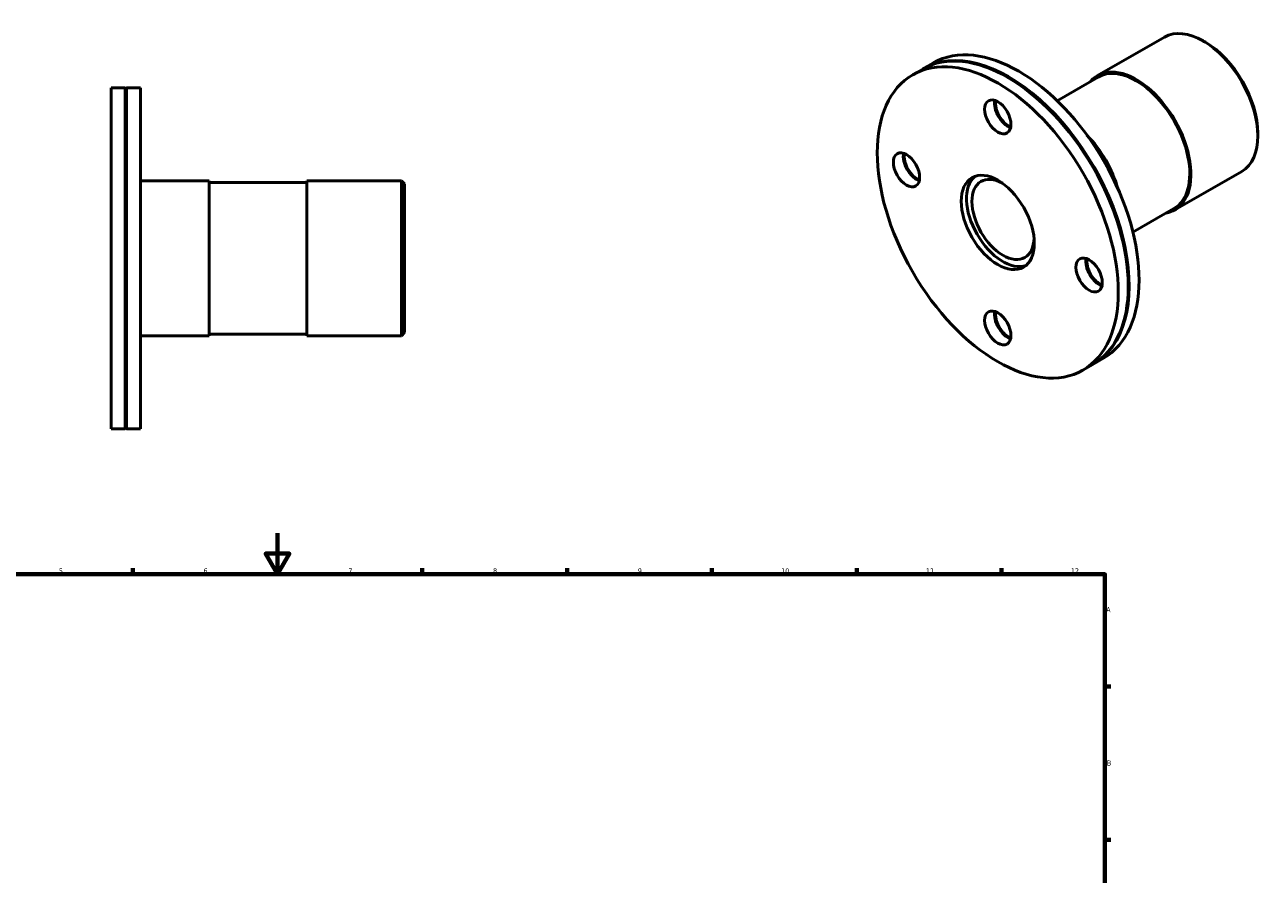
# Model space of a CAD drawing. Header units: millimetres. Extents: x -78 to 899, y -98 to 840.
# Tile 4 of 4: x 298 to 898, y 429 to 840. Entities that reach past the tile are written whole.
import ezdxf

# ---------------------------------------------------------------- set-up
doc = ezdxf.new("R2010")
doc.units = ezdxf.units.MM
doc.layers.add('Border (ISO)', color=7, linetype='Continuous', lineweight=70)
doc.layers.add('Visible (ISO)', color=7, linetype='Continuous', lineweight=50)
doc.styles.add('Note Text (ISO)', font='tahoma.ttf')

# ---------------------------------------------------------------- blocks, each defined once
blk = doc.blocks.new('Borders Default Border')
at = {"layer": 'Border (ISO)'}
for p, q in [((350.42, 574), (350.42, 576.9)), ((490.58, 574), (490.58, 576.9)), ((560.67, 574), (560.67, 576.9)), ((630.75, 574), (630.75, 576.9)), ((700.83, 574), (700.83, 576.9)), ((770.92, 574), (770.92, 576.9)), ((821, 519.75), (823.9, 519.75)), ((821, 445.5), (823.9, 445.5))]:
    blk.add_line(p, q, dxfattribs=at)
at = {"layer": 'Border (ISO)', "flags": 128}
for points in [[(420.5, 594), (420.5, 574), (414.73, 584), (426.27, 584), (420.5, 574)], [(20, 20), (20, 574), (821, 574), (821, 20), (20, 20)]]:
    blk.add_lwpolyline(points, dxfattribs=at)
at = {"layer": 'Border (ISO)', "color": 232, "true_color": 0xca0064, "char_height": 2.5, "attachment_point": 7, "style": 'Note Text (ISO)'}
for s, insert in [('5', (314.64, 574.35)), ('6', (384.66, 574.35)), ('7', (454.77, 574.4)), ('8', (524.81, 574.34)), ('9', (594.88, 574.35)), ('10', (664.29, 574.35)), ('11', (734.37, 574.4)), ('12', (804.46, 574.4)), ('A', (821.59, 555.62)), ('B', (821.89, 481.37))]:
    blk.add_mtext(s, dxfattribs=dict(at, insert=insert))

msp = doc.modelspace()

# ---------------------------------------------------------------- linework, layer by layer
at = {"layer": 'Visible (ISO)'}
for p, q in [((817.343, 815.4), (849.752, 834.063)), ((869.624, 831.552), (868.568, 832.165)), ((733.179, 818.862), (737.988, 821.631)), ((727.947, 815.848), (732.755, 818.617)), ((340.031, 644.482), (340.031, 809.482)), ((340.031, 809.482), (346.831, 809.482)), ((346.831, 644.482), (346.831, 809.482)), ((347.131, 809.182), (346.831, 809.482)), ((347.131, 809.182), (347.431, 809.482)), ((347.431, 644.482), (347.431, 809.482)), ((347.431, 809.482), (354.231, 809.482)), ((354.231, 644.482), (354.231, 809.482)), ((774.362, 814.319), (774.151, 814.441)), ((817.717, 814.75), (797.821, 803.293)), ((347.131, 644.782), (347.131, 809.182)), ((894.982, 787.518), (894.982, 786.296)), ((854.77, 750.406), (887.179, 769.069)), ((354.231, 764.482), (387.365, 764.482)), ((387.365, 764.482), (387.365, 689.482)), ((434.698, 763.732), (387.365, 763.732)), ((434.698, 689.482), (434.698, 764.482)), ((434.698, 764.482), (480.531, 764.482)), ((480.531, 689.482), (480.531, 764.482)), ((482.031, 762.982), (480.531, 764.482)), ((482.031, 762.982), (482.031, 690.982)), ((854.396, 751.056), (834.5, 739.599)), ((832.261, 713.775), (832.261, 713.531)), ((354.231, 689.482), (387.365, 689.482)), ((434.698, 690.232), (387.365, 690.232)), ((434.698, 689.482), (480.531, 689.482)), ((482.031, 690.982), (480.531, 689.482)), ((815.52, 675.875), (820.328, 678.644)), ((810.287, 672.862), (815.095, 675.631)), ((340.031, 644.482), (346.831, 644.482)), ((347.131, 644.782), (346.831, 644.482)), ((347.131, 644.782), (347.431, 644.482)), ((347.431, 644.482), (354.231, 644.482))]:
    msp.add_line(p, q, dxfattribs=at)
for centre, major_axis, start_param, end_param in [((868.465, 801.566), (-18.714, 32.497), 3.1415927, 6.2831853), ((779.158, 750.137), (-41.17, 71.493), 3.1415927, 6.2831853), ((773.925, 747.124), (-41.17, 71.493), 3.1415927, 6.2831853), ((774.349, 747.369), (-41.17, 71.493), 3.13646, 6.288318), ((869.526, 802.177), (-17.965, 31.197), 3.9289245, 5.4958534), ((836.056, 782.903), (-18.714, 32.497), 2.9412578, 6.4835201), ((836.056, 782.903), (18.339, -31.847), 0, 3.1415927), ((774.137, 747.246), (41.02, -71.233), 0.7873319, 2.3542608), ((773.925, 798.221), (-4.491, 7.799), 0.5624121, 2.5791805), ((774.349, 798.465), (4.491, -7.799), 3.7606625, 5.6641154), ((774.137, 798.343), (4.641, -8.059), 3.9451237, 5.4796542), ((802.587, 763.629), (-18.714, 32.497), 4.2995238, 5.1252542), ((729.731, 772.574), (-4.491, 7.799), 0.5624121, 2.5791805), ((729.943, 772.696), (4.641, -8.059), 3.9451237, 5.4796542), ((730.155, 772.818), (4.491, -7.799), 3.7606625, 5.6641154), ((771.627, 745.801), (10.604, -18.415), 2.3710563, 7.0537217), ((771.627, 745.801), (12.476, -21.665), 3.2419767, 6.1828012), ((818.119, 721.674), (-4.491, 7.799), 0.5624121, 2.5791805), ((818.331, 721.797), (4.641, -8.059), 3.9451237, 5.4796542), ((818.544, 721.919), (4.491, -7.799), 3.7606625, 5.6641154), ((773.925, 696.028), (-4.491, 7.799), 0.5624121, 2.5791805), ((774.137, 696.15), (4.641, -8.059), 3.9451237, 5.4796542), ((774.349, 696.272), (4.491, -7.799), 3.7606625, 5.6641154)]:
    msp.add_ellipse(centre, major_axis=major_axis, ratio=0.5780931, start_param=start_param, end_param=end_param, dxfattribs=at)
for centre, major_axis in [((769.117, 744.355), (41.17, -71.493)), ((769.117, 795.452), (4.491, -7.799)), ((724.923, 769.805), (4.491, -7.799)), ((769.117, 744.355), (12.476, -21.665)), ((813.311, 718.906), (4.491, -7.799)), ((769.117, 693.259), (4.491, -7.799))]:
    msp.add_ellipse(centre, major_axis=major_axis, ratio=0.5780931, dxfattribs=at)

# ---------------------------------------------------------------- block references
msp.add_blockref('Borders Default Border', (0, 0))

doc.saveas('drawing.dxf')
